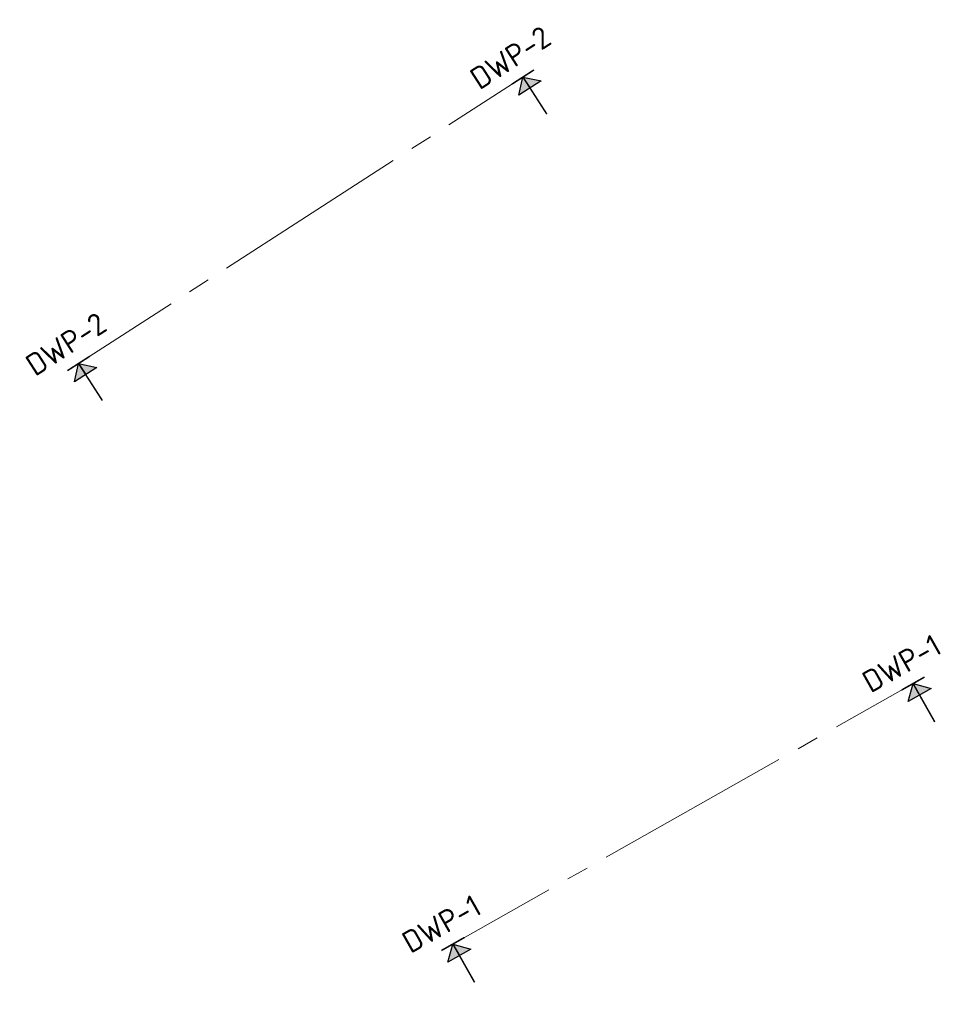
# Model space of a CAD drawing. Header units: metres. Extents: x 197521.6 to 197563.7, y 355332.3 to 355377.
import ezdxf
from ezdxf.enums import TextEntityAlignment as Align

# ---------------------------------------------------------------- set-up
doc = ezdxf.new("R2010")
doc.units = ezdxf.units.M
doc.linetypes.add('XX-CENTER', pattern=[8, 5, -1, 1, -1])
doc.layers.add('C3D-SAMPLELINE', color=7, linetype='Continuous')
doc.layers.add('X-XX-AL-T25', color=7, linetype='Continuous', lineweight=25)
doc.layers.add('X-XX-AL-VERWIJZING_DOORSNEDE-G', color=7, linetype='XX-CENTER', lineweight=18)
doc.styles.add('NLCS-ISO', font='NLCS-ISO.ttf')
doc.styles.get("Standard").update_dxf_attribs({"font": 'arial.ttf'})

# ---------------------------------------------------------------- blocks, each defined once
blk = doc.blocks.new('*U4')
at = {"layer": 'X-XX-AL-VERWIJZING_DOORSNEDE-G', "color": 7, "linetype": 'XX-CENTER', "lineweight": 18}
blk.add_lwpolyline([(197098.222, 355574.401), (197088.739, 355567.047), (197079.256, 355559.694)], dxfattribs=at)
blk = doc.blocks.new('pijldrsn')
at = {"linetype": 'Continuous'}
blk.add_hatch(color=256, dxfattribs=at).paths.add_polyline_path([(-3, -3), (0, 0), (3, -3)])
for p, q in [((-3, -3), (0, 0)), ((0, 0), (3, -3)), ((0, 0), (0, -3)), ((0, 0), (0, 0)), ((0, 0), (0, 0)), ((0, 0), (0, 0)), ((3, -3), (-3, -3))]:
    blk.add_line(p, q, dxfattribs=at)
at = {"linetype": 'Continuous', "const_width": 0.35}
for points in [[(-3, 0), (3, 0)], [(0, 0), (0, -10)]]:
    blk.add_lwpolyline(points, dxfattribs=at)
at = {"flags": 11}
for tag, p in [('TEXTAT', (0, -65)), ('TEXTHG', (0.02, -71.78))]:
    blk.add_attdef(tag, text='', height=5, dxfattribs=at).set_placement(p, align=Align.TOP_CENTER)

msp = doc.modelspace()

# ---------------------------------------------------------------- block references
at = {"layer": 'C3D-SAMPLELINE', "color": 7, "linetype": 'Continuous', "lineweight": -3}
for p, rotation in [((424859.058, 692406.984), 175.0006381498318), ((443865.239, 678762.538), 171.7069372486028)]:
    msp.add_blockref('*U4', p, dxfattribs=dict(at, rotation=rotation))
at = {"layer": 'X-XX-AL-T25', "color": 7, "linetype": 'Continuous', "lineweight": 25, "xscale": 0.2, "yscale": 0.2, "zscale": 0.2}
for p, rotation in [((197544.433, 355374.359), 32.79156936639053), ((197524.258, 355361.361), 32.79156936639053), ((197562.143, 355346.84), 29.49786846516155), ((197541.254, 355335.023), 29.49786846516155)]:
    msp.add_blockref('pijldrsn', p, dxfattribs=dict(at, rotation=rotation))

# ---------------------------------------------------------------- texts
at = {"layer": 'X-XX-AL-T25', "color": 7, "linetype": 'Continuous', "lineweight": 25, "char_height": 1, "attachment_point": 8, "style": 'NLCS-ISO'}
for s, insert, rotation in [('DWP-2', (197544.135, 355374.821), 32.7916), ('DWP-2', (197523.96, 355361.823), 32.7916), ('DWP-1', (197561.872, 355347.319), 29.4979), ('DWP-1', (197540.983, 355335.501), 29.4979)]:
    msp.add_mtext(s, dxfattribs=dict(at, insert=insert, rotation=rotation))

doc.saveas('drawing.dxf')
